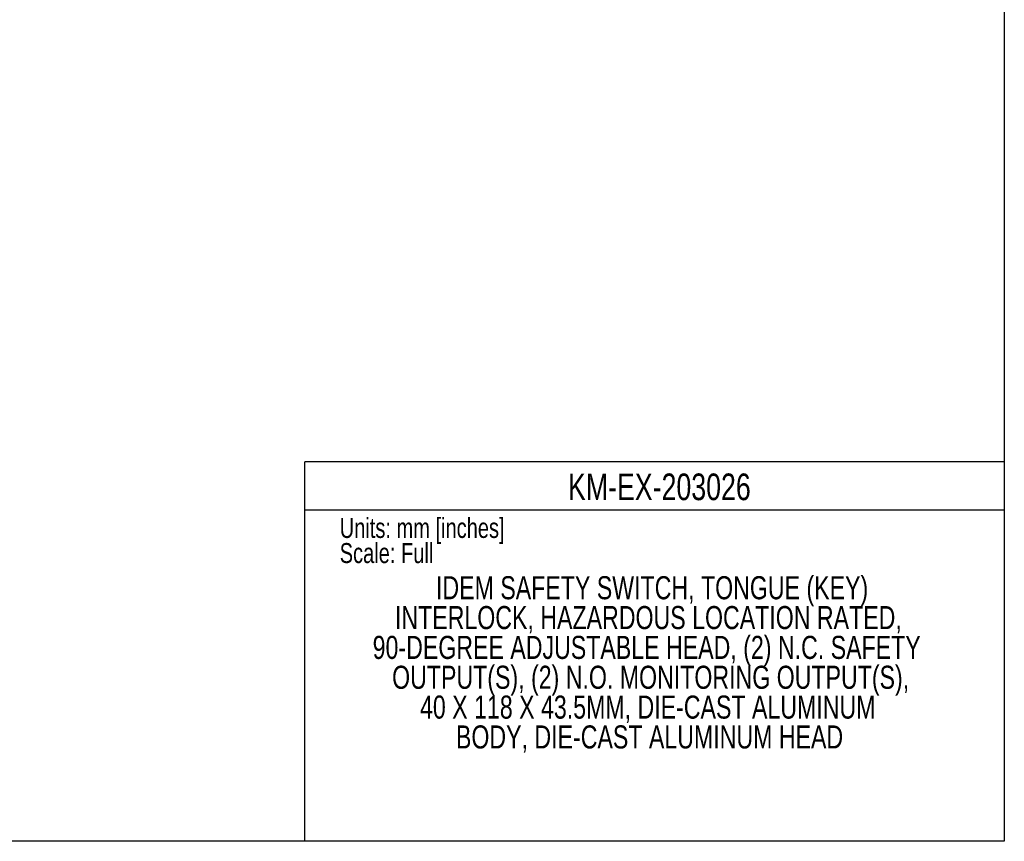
# Model space of a CAD drawing. Header units: millimetres. Extents: x 0 to 559, y 0 to 432.
# Tile 8 of 16: x 324 to 559, y 0 to 196. Entities that reach past the tile are written whole.
import ezdxf

# ---------------------------------------------------------------- set-up
doc = ezdxf.new("R2010")
doc.units = ezdxf.units.MM
doc.layers.add('TEXT', color=140, linetype='Continuous', lineweight=25)
doc.styles.add('SLDTEXTSTYLE0', font='TXT', dxfattribs={"width": 0.75})

# ---------------------------------------------------------------- blocks, each defined once
blk = doc.blocks.new('SW_NOTE_0_1')
at = {"layer": 'TEXT', "color": 0, "char_height": 5.5, "attachment_point": 2, "style": 'SLDTEXTSTYLE0'}
for s, insert in [('IDEM SAFETY SWITCH, TONGUE (KEY)', (62.56, 7.09)), ('INTERLOCK, HAZARDOUS LOCATION RATED,', (61.67, -0.02)), ('90-DEGREE ADJUSTABLE HEAD, (2) N.C. SAFETY', (61.27, -7.13)), ('OUTPUT(S), (2) N.O. MONITORING OUTPUT(S),', (62.21, -14.25)), ('40 X 118 X 43.5MM, DIE-CAST ALUMINUM', (61.52, -21.36)), ('BODY, DIE-CAST ALUMINUM HEAD', (61.95, -28.47))]:
    blk.add_mtext(s, dxfattribs=dict(at, insert=insert))

msp = doc.modelspace()

# ---------------------------------------------------------------- linework, layer by layer
at = {"color": 7, "linetype": 'Continuous'}
for p, q in [((558.8, 431.8), (558.8, 0)), ((558.8, 0), (0, 0))]:
    msp.add_line(p, q, dxfattribs=at)
at = {"color": 140, "linetype": 'Continuous', "lineweight": 18}
msp.add_line((558.8, 0), (558.8, 90.42), dxfattribs=at)
at = {"color": 7, "linetype": 'Continuous', "lineweight": 18}
msp.add_line((558.8, 0), (318.87, 0), dxfattribs=at)
at = {"layer": 'TEXT'}
for p, q in [((558.8, 90.42), (392.18, 90.42)), ((392.18, 0), (392.18, 90.42)), ((392.18, 78.99), (558.8, 78.99)), ((558.8, 0), (392.18, 0))]:
    msp.add_line(p, q, dxfattribs=at)

# ---------------------------------------------------------------- block references
msp.add_blockref('SW_NOTE_0_1', (412.33, 56.1), dxfattribs=at)

# ---------------------------------------------------------------- texts
at = {"layer": 'TEXT', "style": 'SLDTEXTSTYLE0'}
for s, insert, char_height, attachment_point in [('KM-EX-203026', (476.62, 87.66), 6.35, 2), ('Units: mm [inches]', (400.46, 77.07), 4.7625, 1), ('Scale: Full', (400.46, 71.08), 4.7625, 1)]:
    msp.add_mtext(s, dxfattribs=dict(at, insert=insert, char_height=char_height, attachment_point=attachment_point))

doc.saveas('drawing.dxf')
